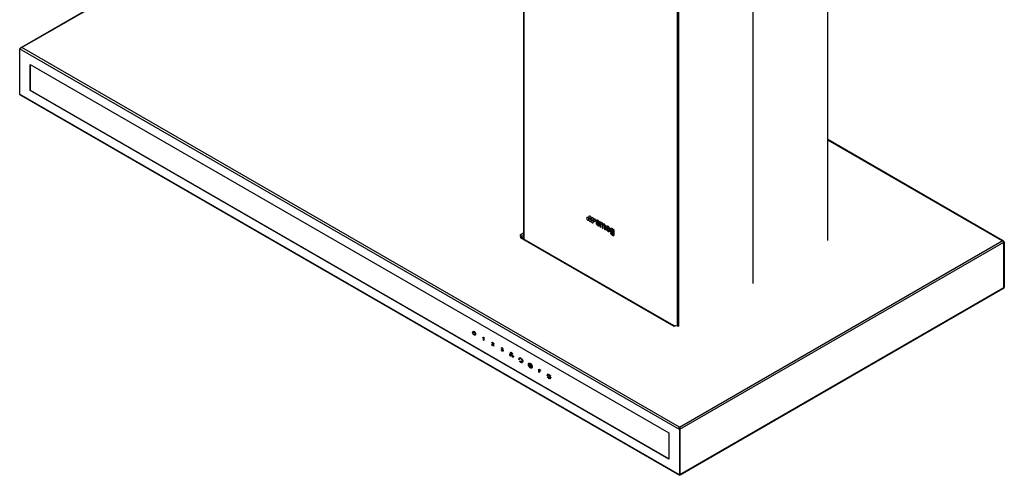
# Model space of a CAD drawing. Header units: millimetres. Extents: x -842 to 422, y -253 to 1425.
# Tile 1 of 11: x -842 to 422, y -253 to 332. Entities that reach past the tile are written whole.
import ezdxf

# ---------------------------------------------------------------- set-up
doc = ezdxf.new("R2010")
doc.units = ezdxf.units.MM

msp = doc.modelspace()

# ---------------------------------------------------------------- linework, layer by layer
at = {"color": 7, "linetype": 'Continuous', "lineweight": 25}
for p, q in [((-195.3, 518.5), (-195.3, 50.7)), ((-194.9, 518), (-194.9, 50.5)), ((194.9, 514.7), (194.9, 48.7)), ((195.3, 49.3), (195.3, 515.3)), ((99.3, 459.6), (99.3, -6.4)), ((1.9, 404.4), (1.9, -61.6)), ((3.7, 404.4), (3.7, -61.6)), ((-678.4, 390.1), (-840.9, 296.3)), ((-678.4, 389.5), (-839.6, 296.5)), ((4.9, -194.1), (-842.3, 294.9)), ((-842.3, 294.9), (-842.3, 236.8)), ((4.9, -191), (-839.6, 296.5)), ((-828.8, 274.9), (-8.6, -198.6)), ((-828.8, 241.3), (-828.8, 274.9)), ((-828.3, 241.6), (-828.3, 274.6)), ((-828.3, 241.6), (-828.8, 241.3)), ((-8.6, -232.2), (-828.8, 241.3)), ((-8.6, -231.7), (-828.3, 241.6)), ((4.9, -252.2), (-842.3, 236.8)), ((-841.6, 235.8), (5, -253)), ((421, 48), (195.3, 178.3)), ((419.4, 48.3), (195.3, 177.6)), ((-100.9, 70.8), (-102.1, 71.5)), ((-102.1, 71.5), (-102.1, 71.3)), ((-101, 71.6), (-99.3, 70.2)), ((-100.9, 70.5), (-100.9, 70.8)), ((-98.9, 71.2), (-100.4, 72.5)), ((-99, 72.4), (-98.9, 71.9)), ((-98.9, 71.9), (-97.7, 71.2)), ((-96, 72.1), (-97.3, 72.8)), ((-97.3, 72.8), (-97.3, 66.7)), ((-97.3, 66.7), (-96, 65.9)), ((-96, 71.6), (-96, 72.1)), ((-96, 65.9), (-96, 69.8)), ((-94.2, 68.8), (-94.2, 64.9)), ((-94.2, 64.9), (-92.9, 64.2)), ((-92.9, 64.2), (-92.9, 68)), ((-91.2, 67.1), (-91.2, 63.2)), ((-89.9, 62.4), (-89.9, 67.1)), ((-88, 64), (-84.3, 61.9)), ((-87.9, 65.1), (-85.7, 63.8)), ((-199.8, 55.8), (-195.3, 58.4)), ((-199.8, 55.8), (-198.4, 55)), ((-199.8, 55.8), (-199.6, 55.7)), ((-199.8, 55.8), (-199.8, 55.8)), ((-198.4, 53.4), (-199.8, 52.6)), ((-199.8, 52.6), (-2.5, -61.3)), ((-198.5, 53.9), (-199, 54)), ((-198.8, 54), (-198.4, 53.8)), ((-1.9, -61), (-198.8, 52.7)), ((-198.4, 52.8), (-198.7, 52.6)), ((-198.5, 53.9), (-198.2, 53.6)), ((-198.4, 54.4), (-198.4, 55)), ((-198.2, 53.6), (-198.4, 53.8)), ((-198.4, 52.8), (-198.4, 53.4)), ((-198.3, 53.7), (-195.3, 52)), ((-195.3, 55.3), (-198.2, 53.6)), ((-198.2, 53.6), (-195.3, 52)), ((-91.2, 63.2), (-89.9, 62.4)), ((-84.5, 61.2), (-85.8, 61.9)), ((-82.4, 57.9), (-83.7, 58.7)), ((-78.8, 62.1), (-80.1, 62.9)), ((-80.1, 62.9), (-80.1, 62.4)), ((-80.1, 57.9), (-80.1, 57.3)), ((-78.8, 56.4), (-78.8, 62.1)), ((4.9, -191), (419.4, 48.3)), ((5.4, -193.8), (421.5, 46.4)), ((421.5, 46.4), (421.2, 46.9)), ((422, 46.7), (421.5, 46.4)), ((421.5, -11.7), (421.5, 46.4)), ((421.5, 46.4), (421.5, -11.7)), ((422, 46.7), (422, -11.4)), ((5.4, -251.9), (421.5, -11.7)), ((421.5, -11.7), (422, -11.4)), ((421.5, -11.7), (421.5, -11.7)), ((5.8, -252.3), (420.3, -13.1)), ((-2.5, -61.3), (-1.2, -60.5)), ((-2.5, -61.3), (-2.4, -61.2)), ((-259.6, -68.1), (-259.4, -68.5)), ((-259.1, -69.1), (-259.1, -67.8)), ((-258.9, -67.7), (-258.7, -67.8)), ((-258.7, -69.6), (-258.9, -69.5)), ((-258.4, -68.2), (-258.4, -69.5)), ((-258.1, -69.2), (-257.9, -69)), ((-247.4, -75.7), (-247, -75.9)), ((-247.4, -76.1), (-247.4, -75.7)), ((-246.7, -75.9), (-246.5, -75.8)), ((-246.5, -75.8), (-246.4, -75.5)), ((-246.4, -75.5), (-246.1, -75.7)), ((-246.1, -75.7), (-246.1, -79.8)), ((-246.6, -76.6), (-247.4, -76.1)), ((-247, -75.9), (-246.7, -75.9)), ((-246.6, -79.5), (-246.6, -76.6)), ((-246.1, -79.8), (-246.6, -79.5)), ((-235.9, -83), (-235.8, -82.5)), ((-235.9, -83.1), (-235.9, -83)), ((-235.4, -83.3), (-235.9, -83.1)), ((-235.9, -85.1), (-235.7, -84.7)), ((-235.9, -85.6), (-235.9, -85.1)), ((-235.9, -85.7), (-235.9, -85.6)), ((-233.5, -87.1), (-235.9, -85.7)), ((-235.8, -82.5), (-235.5, -82.2)), ((-235.7, -84.7), (-235.3, -84.5)), ((-235.5, -82.2), (-235.2, -82.1)), ((-235.3, -82.9), (-235.4, -83.3)), ((-235.4, -83.3), (-235.4, -83.3)), ((-235.3, -85.2), (-235.4, -85.4)), ((-235.4, -85.4), (-233.5, -86.6)), ((-235.2, -82.7), (-235.3, -82.9)), ((-235.3, -84.5), (-234.8, -84.5)), ((-235.1, -85.1), (-235.3, -85.2)), ((-235.2, -82.1), (-234.7, -82.3)), ((-235, -82.6), (-235.2, -82.7)), ((-234.6, -85), (-235.1, -85.1)), ((-234.7, -82.7), (-235, -82.6)), ((-234.8, -84.5), (-234.5, -84.5)), ((-234.7, -82.3), (-234.2, -82.6)), ((-234.4, -83), (-234.7, -82.7)), ((-234.3, -85), (-234.6, -85)), ((-234.5, -84.5), (-234.3, -84.4)), ((-234.2, -83.3), (-234.4, -83)), ((-234.3, -84.4), (-234.1, -84.3)), ((-233.9, -85), (-234.3, -85)), ((-234.2, -82.6), (-233.8, -83.1)), ((-234, -83.6), (-234.2, -83.3)), ((-234.1, -84.3), (-234, -84.1)), ((-234, -83.9), (-234, -83.6)), ((-234, -84.1), (-234, -83.9)), ((-233.7, -84.8), (-233.9, -85)), ((-233.8, -83.1), (-233.6, -83.6)), ((-233.6, -84.5), (-233.7, -84.8)), ((-233.6, -83.6), (-233.5, -84.2)), ((-233.5, -84.2), (-233.6, -84.5)), ((-233.5, -86.6), (-233.5, -87.1)), ((-223.9, -91.3), (-223.5, -91.5)), ((-223.9, -91.3), (-223.9, -91.3)), ((-223.8, -91.9), (-223.9, -91.3)), ((-223.8, -89.3), (-223.5, -89)), ((-223.8, -89.8), (-223.8, -89.3)), ((-223.8, -89.8), (-223.8, -89.8)), ((-223.4, -90.1), (-223.8, -89.8)), ((-223.6, -92.5), (-223.8, -91.9)), ((-223.2, -93), (-223.6, -92.5)), ((-223.5, -89), (-223.2, -88.9)), ((-223.5, -91.5), (-223.4, -91.9)), ((-223.2, -89.5), (-223.4, -89.7)), ((-223.4, -89.7), (-223.4, -90.1)), ((-223.4, -91.9), (-223.3, -92.3)), ((-223.3, -92.3), (-223, -92.6)), ((-223.2, -88.9), (-222.7, -89.1)), ((-223, -89.5), (-223.2, -89.5)), ((-222.7, -93.3), (-223.2, -93)), ((-222.7, -89.6), (-223, -89.5)), ((-223, -90.7), (-222.8, -90.9)), ((-223, -91.2), (-223, -90.7)), ((-222.7, -91.3), (-223, -91.2)), ((-223, -92.6), (-222.7, -92.9)), ((-222.8, -90.9), (-222.5, -91)), ((-222.7, -89.1), (-222.2, -89.5)), ((-222.4, -89.8), (-222.7, -89.6)), ((-222.4, -91.6), (-222.7, -91.3)), ((-222.7, -92.9), (-222.4, -93)), ((-222.2, -93.5), (-222.7, -93.3)), ((-222.5, -91), (-222.3, -91)), ((-222.2, -90), (-222.4, -89.8)), ((-222.1, -91.9), (-222.4, -91.6)), ((-222.4, -93), (-222.2, -93)), ((-222.3, -91), (-222.1, -90.9)), ((-222.2, -89.5), (-221.9, -89.9)), ((-222.1, -90.3), (-222.2, -90)), ((-222.2, -93), (-222, -92.8)), ((-221.8, -93.5), (-222.2, -93.5)), ((-222.1, -90.6), (-222.1, -90.3)), ((-222.1, -90.9), (-222.1, -90.6)), ((-222, -92.2), (-222.1, -91.9)), ((-221.7, -91.3), (-222, -91.4)), ((-222, -91.4), (-221.8, -91.7)), ((-222, -92.5), (-222, -92.2)), ((-222, -92.8), (-222, -92.5)), ((-221.9, -89.9), (-221.7, -90.4)), ((-221.8, -91.7), (-221.6, -92.1)), ((-221.6, -93.3), (-221.8, -93.5)), ((-221.7, -90.4), (-221.6, -90.9)), ((-221.6, -90.9), (-221.7, -91.3)), ((-221.6, -92.1), (-221.5, -92.4)), ((-221.5, -92.8), (-221.6, -93.3)), ((-221.5, -92.4), (-221.5, -92.8)), ((-213.1, -96.7), (-212.8, -96.8)), ((-212.2, -97.2), (-212.1, -97.2)), ((-211.8, -95.5), (-212, -95.1)), ((-211.6, -99.8), (-211.8, -100)), ((-211.5, -96.4), (-211.5, -96.2)), ((-211.3, -99.3), (-211.4, -99.4)), ((-210.9, -97.2), (-210.9, -97.1)), ((-210.9, -99.3), (-210.9, -97.9)), ((-210.7, -97), (-210.7, -97)), ((-210.7, -97.6), (-210.7, -97.6)), ((-210.7, -97.8), (-210.7, -97.8)), ((-210.7, -99.7), (-210.7, -99.7)), ((-210.4, -97.4), (-210.4, -97.4)), ((-210.4, -98.2), (-210.4, -99.6)), ((-210, -100.2), (-210.1, -100)), ((-209.8, -97.2), (-209.9, -97.3)), ((-209.6, -101.3), (-209.7, -100.9)), ((-209.4, -96.6), (-209.5, -96.8)), ((-209.3, -98.9), (-209.1, -99)), ((-208.6, -99.3), (-208.3, -99.4)), ((-200.6, -104.3), (-201.2, -104.1)), ((-200.3, -103.9), (-200.5, -103.8)), ((-200.2, -106.1), (-199.5, -106.4)), ((-200.1, -107), (-200.2, -106.1)), ((-200, -106.8), (-200.1, -107)), ((-199.9, -101.6), (-199.3, -102.2)), ((-199.8, -101.9), (-199.9, -101.6)), ((-199.8, -102.8), (-199.7, -103)), ((-199.5, -106.4), (-199.7, -106.5)), ((-199.3, -102.2), (-199.6, -102.8)), ((-199.6, -102.8), (-199.6, -102.6)), ((-199.3, -106.7), (-199.3, -106.5)), ((-198, -107.3), (-198, -107.5)), ((-197.9, -103.5), (-197.7, -103)), ((-197.6, -104.2), (-197.6, -104.1)), ((-197.4, -107.6), (-197.1, -108.3)), ((-196.9, -105.9), (-197, -105.8)), ((-196.5, -107), (-196.9, -106.1)), ((-196.9, -106.1), (-196.7, -106.3)), ((-195.9, -106.8), (-196.5, -107)), ((-196.1, -106.7), (-195.9, -106.8)), ((-186.9, -111.9), (-186.9, -110.5)), ((-185.2, -113.2), (-186.6, -112.4)), ((-186.4, -110.8), (-186.4, -111.9)), ((-186.4, -111.9), (-185.2, -112.6)), ((-175.5, -116.4), (-173.7, -117.5)), ((-175.5, -120.5), (-175.5, -116.4)), ((-175.1, -120.8), (-175.5, -120.5)), ((-175.1, -117.2), (-175.1, -118.4)), ((-173.7, -118), (-175.1, -117.2)), ((-175.1, -118.4), (-173.8, -119.1)), ((-175.1, -118.9), (-175.1, -120.8)), ((-173.8, -119.6), (-175.1, -118.9)), ((-173.8, -119.1), (-173.8, -119.6)), ((-173.7, -117.5), (-173.7, -118)), ((-165.1, -124.2), (-164.3, -124.6)), ((-164.3, -125.2), (-165.1, -124.8)), ((-164, -123.9), (-164.5, -123)), ((-164.5, -126.7), (-164, -126.3)), ((-164.3, -124.6), (-164.3, -125.2)), ((-164.2, -122.8), (-163.7, -123.7)), ((-163.7, -123.7), (-164, -123.9)), ((-164, -126.3), (-163.7, -127)), ((-163.1, -123.2), (-162.1, -123.8)), ((-163.1, -124.5), (-163.1, -123.2)), ((-162.1, -123.8), (-162.1, -125.1)), ((-161.5, -124.9), (-161, -124.6)), ((-161.2, -125.5), (-161.5, -124.9)), ((-160.6, -125.2), (-161.2, -125.5)), ((-163.7, -127), (-164.2, -127.3)), ((-162.8, -127.8), (-162.3, -128.1)), ((-162.8, -128.7), (-162.8, -127.8)), ((-162.3, -128.1), (-162.3, -129)), ((-161.5, -128.2), (-161.2, -128)), ((-161, -129.1), (-161.5, -128.2)), ((-161.2, -128), (-160.6, -128.9)), ((-160.8, -127.2), (-160.8, -126.7)), ((-160.8, -126.7), (-160.1, -127.1)), ((-160.1, -127.7), (-160.8, -127.2)), ((-8.6, -198.6), (-8.6, -232.2)), ((4.9, -191), (4.9, -191.6)), ((4.9, -194.1), (5.3, -193.8)), ((4.9, -194.1), (4.9, -252.2)), ((5.3, -193.8), (5.3, -252)), ((5.4, -251.9), (5.4, -193.8)), ((5.3, -252), (4.9, -252.2)), ((5.3, -251.9), (5.7, -252.2)), ((5.3, -251.9), (5.4, -251.9)), ((5.4, -251.9), (5.3, -252.5)), ((5.3, -252.3), (5.3, -252.5))]:
    msp.add_line(p, q, dxfattribs=at)
at = {"color": 7, "linetype": 'Continuous', "lineweight": 25, "flags": 128}
for points in [[(-111.4, 75.7), (-111.5, 76.4), (-111.8, 77.2), (-112.3, 77.8), (-112.8, 78.2), (-113.4, 78.4), (-113.9, 78.3), (-114.2, 78), (-114.3, 77.4)], [(-114.3, 77.4), (-114.2, 76.7), (-113.9, 76), (-113.4, 75.3), (-112.8, 74.9), (-112.3, 74.7), (-111.8, 74.8), (-111.5, 75.2), (-111.4, 75.7)], [(-108.5, 77.4), (-108.6, 78.1), (-108.9, 78.8), (-109.4, 79.5), (-109.9, 79.9), (-110.5, 80.1), (-111, 80), (-111.3, 79.7), (-111.4, 79.1), (-111.3, 78.4), (-111, 77.7), (-110.5, 77), (-109.9, 76.6)], [(-105.6, 75.7), (-105.7, 76.4), (-106, 77.2), (-106.5, 77.8), (-107, 78.3), (-107.6, 78.4), (-108, 78.4), (-108.4, 78), (-108.5, 77.4)], [(-108.5, 77.4), (-108.4, 76.7), (-108, 76), (-107.6, 75.3), (-107, 74.9), (-106.5, 74.7), (-106, 74.8), (-105.7, 75.2), (-105.6, 75.7)], [(-102.7, 74.1), (-102.8, 74.8), (-103.1, 75.5), (-103.6, 76.1), (-104.1, 76.6), (-104.7, 76.8), (-105.1, 76.7), (-105.5, 76.3), (-105.6, 75.7)], [(-111.4, 75.7), (-111.3, 75), (-111, 74.3), (-110.5, 73.7), (-109.9, 73.2), (-109.4, 73), (-108.9, 73.1), (-108.6, 73.5), (-108.5, 74.1)], [(-105.6, 72.4), (-105.7, 73.1), (-106, 73.8), (-106.5, 74.4), (-107, 74.9), (-107.6, 75.1), (-108, 75), (-108.4, 74.6), (-108.5, 74.1)], [(-108.5, 74.1), (-108.4, 73.3), (-108, 72.6), (-107.6, 72), (-107, 71.5), (-106.5, 71.3), (-106, 71.4), (-105.7, 71.8), (-105.6, 72.4)], [(-105.6, 75.7), (-105.5, 75), (-105.1, 74.3), (-104.7, 73.7), (-104.1, 73.2), (-103.6, 73), (-103.1, 73.1), (-102.8, 73.5), (-102.7, 74.1)], [(-98.4, 67.7), (-98, 67.8), (-97.8, 68.1), (-97.7, 68.6), (-97.7, 69.1), (-97.8, 69.7), (-98.1, 70.3), (-98.5, 70.8), (-98.9, 71.2)], [(-93, 69.5), (-93.3, 70.1), (-93.6, 70.6), (-94, 71), (-94.4, 71.3), (-94.8, 71.6), (-95.3, 71.7), (-95.6, 71.7), (-96, 71.6)], [(-89.9, 67.1), (-90, 67.8), (-90.3, 68.4), (-90.8, 69), (-91.3, 69.5), (-91.8, 69.8), (-92.3, 69.9), (-92.7, 69.8), (-93, 69.5)], [(-85.7, 63.8), (-85.8, 64.3), (-86, 64.9), (-86.4, 65.4), (-86.8, 65.7), (-87.3, 65.8), (-87.6, 65.8), (-87.9, 65.5), (-87.9, 65.1)], [(-198.6, 54.3), (-198.6, 54.2), (-198.5, 53.9)], [(-81.2, 55.5), (-80.8, 55.3), (-80.5, 55.2), (-80.1, 55.1), (-79.7, 55.2), (-79.4, 55.3), (-79.2, 55.5), (-79, 55.7), (-78.8, 56.1)], [(-259.4, -68.6), (-259.9, -68.8), (-260.1, -69.2), (-260.2, -69.9), (-260, -70.6), (-259.6, -71.3), (-259, -71.9), (-258.5, -72.2), (-257.9, -72.3), (-257.5, -72), (-257.3, -71.5), (-257.4, -70.8), (-257.6, -70.1), (-258.1, -69.4)], [(-199.6, -102.6), (-199.9, -102.6), (-200.1, -102.7), (-200.3, -102.9), (-200.4, -103.1), (-200.5, -103.3), (-200.6, -103.6), (-200.6, -103.9), (-200.6, -104.3)]]:
    msp.add_lwpolyline(points, dxfattribs=at)
at = {"color": 7, "linetype": 'Continuous', "lineweight": 25}
for centre, radius, start, end in [((-110.5, 75.9), 0.898, 50.8224, 189.3737), ((-109.4, 77.3), 0.898, 230.7967, 9.214), ((-111.6, 73.9), 3.16, 2.6049, 57.3946), ((-99.1, 73.8), 2.93, 181.5388, 230.2761), ((-80.9, 58.8), 2.86, 182.8691, 224.6384), ((-79.7, 56.4), 0.936, 340.9861, 0.8712), ((-208.3, -96.8), 4.31, 183.2565, 219.1542), ((-209.2, -97.3), 2.79, 183.5622, 218.8489), ((-211.8, -98.2), 2.56, 34.3147, 85.6897), ((-211.4, -98.2), 1.65, 34.7502, 85.2548), ((-210.2, -99.1), 0.788, 282.5364, 7.2616), ((-209.9, -99.5), 1.23, 281.8739, 7.923), ((-199.3, -104), 0.993, 111.1749, 178.6238), ((-197.7, -105.3), 2.32, 211.1743, 275.3845), ((-197.6, -105.1), 2.17, 220.2667, 259.7387), ((-201, -106.5), 4.36, 2.7306, 44.061), ((-200.7, -106.3), 3.68, 7.4257, 34.9856)]:
    msp.add_arc(centre, radius, start, end, dxfattribs=at)
for points in [[(-839.6, 296.5), (-839.9, 296.4), (-840.4, 296.3), (-841.2, 295.9), (-841.9, 295.4), (-842.1, 295.1), (-842.3, 294.9)], [(419.4, 48.3), (419.6, 48.2), (420.1, 48), (420.7, 47.5), (421.2, 46.9), (421.4, 46.6), (421.5, 46.4)], [(422, 46.7), (421.9, 47), (421.6, 47.5), (421, 48), (420.2, 48.3), (419.6, 48.3), (419.4, 48.3)], [(4.9, -194.1), (4.8, -193.8), (4.6, -193.3), (4.5, -192.4), (4.7, -191.6), (4.8, -191.2), (4.9, -191)], [(4.9, -191), (5, -191.2), (5.2, -191.5), (5.4, -192.2), (5.5, -193), (5.5, -193.5), (5.4, -193.8)], [(5.3, -193.8), (5.2, -193.6), (5, -193.2), (4.9, -192.6), (4.9, -192), (4.9, -191.7), (4.9, -191.6)]]:
    msp.add_open_spline(points, degree=3, dxfattribs=at)
for points, knots in [([(-841.5, 295.6), (-841.5, 295.7), (-841.4, 296), (-840.9, 296.4), (-840.3, 296.6), (-839.8, 296.5), (-839.6, 296.5)], [0, 0, 0, 0, 0.131705, 0.421137, 0.710568, 1, 1, 1, 1]), ([(-842.3, 236.8), (-842.3, 236.7), (-842.2, 236.5), (-842.1, 236.2), (-841.9, 235.9), (-841.7, 235.8), (-841.6, 235.8)], [0, 0, 0, 0, 0.242951, 0.493051, 0.748084, 1, 1, 1, 1]), ([(-102.1, 71.3), (-102.1, 71.1), (-102, 70.6), (-101.7, 69.8), (-101.2, 69.1), (-100.5, 68.4), (-99.5, 67.7), (-98.8, 67.7), (-98.4, 67.7)], [0, 0, 0, 0, 0.12506, 0.251205, 0.376702, 0.502833, 0.75226, 1, 1, 1, 1]), ([(-97.7, 71.2), (-97.8, 71.5), (-97.9, 72.2), (-98.4, 73.2), (-99.1, 74), (-99.9, 74.5), (-100.6, 74.9), (-101.3, 74.9), (-101.9, 74.5), (-102, 74), (-102, 73.8)], [0, 0, 0, 0, 0.127148, 0.249278, 0.374982, 0.500314, 0.625181, 0.750096, 0.875349, 1, 1, 1, 1]), ([(-98.9, 69.4), (-99, 69.3), (-99, 69.1), (-99.3, 69), (-99.6, 69), (-99.9, 69.2), (-100.2, 69.4), (-100.5, 69.7), (-100.8, 70.1), (-100.9, 70.4), (-100.9, 70.5)], [0, 0, 0, 0, 0.124524, 0.250437, 0.374947, 0.499808, 0.624703, 0.749591, 0.875406, 1, 1, 1, 1]), ([(-100.8, 73.3), (-100.7, 73.4), (-100.7, 73.5), (-100.5, 73.6), (-100.2, 73.6), (-99.8, 73.5), (-99.5, 73.2), (-99.1, 72.7), (-99.1, 72.5), (-99, 72.4)], [0, 0, 0, 0, 0.12446, 0.249372, 0.374649, 0.500005, 0.74951, 0.875258, 1, 1, 1, 1]), ([(-100.4, 72.5), (-100.5, 72.5), (-100.6, 72.7), (-100.7, 72.9), (-100.8, 73.1), (-100.8, 73.2), (-100.8, 73.3)], [0, 0, 0, 0, 0.279563, 0.559122, 0.779383, 1, 1, 1, 1]), ([(-99.3, 70.2), (-99.2, 70.1), (-99.1, 70), (-99, 69.8), (-98.9, 69.6), (-98.9, 69.5), (-98.9, 69.4)], [0, 0, 0, 0, 0.279595, 0.559187, 0.779428, 1, 1, 1, 1]), ([(-96, 69.8), (-95.9, 69.9), (-95.9, 70.2), (-95.7, 70.4), (-95.4, 70.4), (-95.1, 70.3), (-94.8, 70.1), (-94.5, 69.7), (-94.3, 69.2), (-94.3, 69), (-94.2, 68.8)], [0, 0, 0, 0, 0.125001, 0.25, 0.375002, 0.500001, 0.625003, 0.750003, 0.875002, 1, 1, 1, 1]), ([(-92.9, 68), (-92.9, 68.2), (-92.9, 68.4), (-92.7, 68.6), (-92.4, 68.7), (-92.1, 68.6), (-91.7, 68.3), (-91.4, 67.9), (-91.2, 67.5), (-91.2, 67.2), (-91.2, 67.1)], [0, 0, 0, 0, 0.125001, 0.25, 0.375002, 0.500001, 0.625003, 0.750003, 0.875002, 1, 1, 1, 1]), ([(-84.3, 61.9), (-84.3, 62.3), (-84.3, 63.2), (-84.9, 64.8), (-85.8, 66.2), (-87, 67.2), (-88.1, 67.5), (-89, 67), (-89.5, 66.1), (-89.5, 65.2), (-89.5, 64.7)], [0, 0, 0, 0, 0.125372, 0.250759, 0.37573, 0.500369, 0.624947, 0.749987, 0.875347, 1, 1, 1, 1]), ([(-89.5, 64.7), (-89.4, 64.3), (-89.3, 63.6), (-88.7, 62.5), (-88, 61.4), (-87.2, 60.6), (-86.3, 60.2), (-85.5, 60.2), (-84.9, 60.5), (-84.6, 60.9), (-84.5, 61.2)], [0, 0, 0, 0, 0.125316, 0.250823, 0.375715, 0.500868, 0.624761, 0.749986, 0.875138, 1, 1, 1, 1]), ([(-85.8, 61.9), (-85.9, 61.9), (-86.1, 61.7), (-86.4, 61.7), (-86.8, 61.8), (-87.2, 62.1), (-87.5, 62.5), (-87.8, 63), (-88, 63.5), (-88, 63.8), (-88, 64)], [0, 0, 0, 0, 0.124657, 0.251679, 0.377663, 0.502304, 0.625946, 0.750642, 0.875311, 1, 1, 1, 1]), ([(-80.1, 62.4), (-80.3, 62.7), (-80.6, 63.2), (-81.3, 63.8), (-82, 64.2), (-82.7, 64.3), (-83.2, 64.1), (-83.8, 63.6), (-84.1, 62.5), (-83.8, 61), (-83.2, 59.8), (-82.7, 59), (-82, 58.4), (-81.3, 58), (-80.6, 57.8), (-80.3, 57.9), (-80.1, 57.9)], [0, 0, 0, 0, 0.062542, 0.125074, 0.187745, 0.250579, 0.313059, 0.375638, 0.500043, 0.624689, 0.687351, 0.749883, 0.812407, 0.87498, 0.937596, 1, 1, 1, 1]), ([(-198.8, 52.7), (-198.9, 52.7), (-199, 52.8), (-199.4, 52.8), (-199.6, 52.7), (-199.8, 52.6)], [0, 0, 0, 0, 0.169538, 0.584769, 1, 1, 1, 1]), ([(-198.4, 53.4), (-198.6, 53.5), (-199, 53.8), (-199.1, 54.3), (-198.9, 54.7), (-198.6, 54.9), (-198.4, 55)], [0, 0, 0, 0, 0.279624, 0.559248, 0.779623, 1, 1, 1, 1]), ([(-199, 53.6), (-199, 53.7), (-199.1, 53.8), (-198.9, 54.1), (-198.6, 54.3), (-198.4, 54.4)], [0, 0, 0, 0, 0.1189219, 0.5594591, 1, 1, 1, 1]), ([(-82.9, 56.8), (-82.6, 56.5), (-82.1, 56), (-81.5, 55.7), (-81.2, 55.5)], [0, 0, 0, 0, 0.560949, 1, 1, 1, 1]), ([(-80.1, 60.4), (-80.2, 60.6), (-80.2, 61.1), (-80.6, 61.9), (-81.1, 62.4), (-81.6, 62.7), (-82, 62.7), (-82.3, 62.5), (-82.5, 62.2), (-82.6, 61.7), (-82.6, 61.2), (-82.5, 60.8), (-82.4, 60.6)], [0, 0, 0, 0, 0.124769, 0.249156, 0.343442, 0.436946, 0.531457, 0.625166, 0.718814, 0.812702, 0.90632, 1, 1, 1, 1]), ([(-82.4, 60.6), (-82.3, 60.4), (-82.2, 60), (-81.8, 59.4), (-81.3, 59), (-80.8, 58.9), (-80.5, 59), (-80.2, 59.4), (-80.1, 59.8), (-80.1, 60.2), (-80.1, 60.4)], [0, 0, 0, 0, 0.125212, 0.249869, 0.3756, 0.500864, 0.625554, 0.750688, 0.875248, 1, 1, 1, 1]), ([(-82.1, 57.2), (-82.1, 57.3), (-82.2, 57.4), (-82.3, 57.6), (-82.4, 57.8), (-82.4, 57.9)], [0, 0, 0, 0, 0.280698, 0.561394, 1, 1, 1, 1]), ([(-80.5, 56.5), (-80.6, 56.5), (-80.9, 56.5), (-81.5, 56.6), (-81.8, 57), (-82.1, 57.2)], [0, 0, 0, 0, 0.282157, 0.561249, 1, 1, 1, 1]), ([(-80.1, 57.3), (-80.1, 57.1), (-80.2, 56.8), (-80.4, 56.6), (-80.5, 56.5)], [0, 0, 0, 0, 0.559061, 1, 1, 1, 1]), ([(420.3, -13.1), (420.4, -13.1), (420.8, -13), (421.3, -12.7), (421.7, -12.3), (421.9, -12), (422, -11.7), (422, -11.5), (422, -11.4)], [0, 0, 0, 0, 0.126768, 0.432732, 0.586305, 0.727405, 0.865675, 1, 1, 1, 1]), ([(421.5, -11.7), (421.3, -12), (421, -12.5), (420.5, -13), (420.3, -13.1), (420.3, -13.1)], [0, 0, 0, 0, 0.499949, 0.999898, 1, 1, 1, 1]), ([(421.1, -12.3), (421.2, -12.3), (421.3, -12.2), (421.4, -12), (421.5, -11.9), (421.5, -11.7), (421.5, -11.7)], [0, 0, 0, 0, 0.287777, 0.571581, 0.80432, 1, 1, 1, 1]), ([(0.5, -60.8), (0.4, -60.8), (0, -60.9), (-0.6, -60.8), (-1, -60.6), (-1.2, -60.5)], [0, 0, 0, 0, 0.250273, 0.625135, 1, 1, 1, 1]), ([(-257.8, -69), (-257.7, -69.3), (-257.3, -69.7), (-257, -70.6), (-256.8, -71.4), (-256.9, -72.1), (-257.1, -72.6), (-257.6, -72.9), (-258.1, -72.9), (-258.8, -72.7), (-259.4, -72.2), (-259.9, -71.5), (-260.4, -70.7), (-260.6, -69.9), (-260.7, -69.1), (-260.5, -68.5), (-260.2, -68.1), (-259.9, -68), (-259.7, -68)], [0, 0, 0, 0, 0.0625, 0.125, 0.1875, 0.25, 0.312501, 0.375, 0.437501, 0.5, 0.562501, 0.625001, 0.687501, 0.750001, 0.8125, 0.875001, 0.9375, 1, 1, 1, 1]), ([(-259.7, -68), (-259.7, -68), (-259.6, -68), (-259.6, -68), (-259.6, -68), (-259.6, -68), (-259.6, -68.1)], [0, 0, 0, 0, 0.280401, 0.559637, 0.780679, 1, 1, 1, 1]), ([(-259.4, -68.5), (-259.4, -68.5), (-259.4, -68.5), (-259.4, -68.6), (-259.4, -68.6), (-259.4, -68.6), (-259.4, -68.6)], [0, 0, 0, 0, 0.280424, 0.559615, 0.780714, 1, 1, 1, 1]), ([(-259.1, -67.8), (-259.1, -67.8), (-259.1, -67.7), (-259, -67.7), (-258.9, -67.7), (-258.9, -67.7), (-258.9, -67.7)], [0, 0, 0, 0, 0.280412, 0.559628, 0.780695, 1, 1, 1, 1]), ([(-258.9, -69.5), (-258.9, -69.4), (-259, -69.4), (-259, -69.3), (-259.1, -69.2), (-259.1, -69.1), (-259.1, -69.1)], [0, 0, 0, 0, 0.2804124, 0.5596284, 0.7806945, 1, 1, 1, 1]), ([(-258.7, -67.8), (-258.6, -67.9), (-258.6, -67.9), (-258.5, -68), (-258.4, -68.1), (-258.4, -68.2), (-258.4, -68.2)], [0, 0, 0, 0, 0.280412, 0.559628, 0.780695, 1, 1, 1, 1]), ([(-258.4, -69.5), (-258.4, -69.5), (-258.5, -69.6), (-258.5, -69.6), (-258.6, -69.6), (-258.6, -69.6), (-258.7, -69.6)], [0, 0, 0, 0, 0.280412, 0.559628, 0.780695, 1, 1, 1, 1]), ([(-258.1, -69.4), (-258.1, -69.4), (-258.1, -69.3), (-258.1, -69.3), (-258.1, -69.3), (-258.1, -69.2), (-258.1, -69.2)], [0, 0, 0, 0, 0.280424, 0.559615, 0.780714, 1, 1, 1, 1]), ([(-257.9, -69), (-257.9, -69), (-257.9, -69), (-257.9, -69), (-257.9, -69), (-257.8, -69), (-257.8, -69)], [0, 0, 0, 0, 0.280401, 0.559637, 0.780679, 1, 1, 1, 1]), ([(-213.2, -96.8), (-213.2, -96.8), (-213.2, -96.7), (-213.2, -96.7), (-213.1, -96.7), (-213.1, -96.7), (-213.1, -96.7)], [0, 0, 0, 0, 0.28042, 0.55962, 0.780707, 1, 1, 1, 1]), ([(-212, -99.9), (-212.2, -99.7), (-212.6, -99.1), (-213.1, -98), (-213.1, -97.2), (-213.2, -96.8)], [0, 0, 0, 0, 0.280614, 0.561227, 1, 1, 1, 1]), ([(-212.8, -96.8), (-212.8, -96.9), (-212.7, -96.9), (-212.7, -97), (-212.7, -97), (-212.7, -97.1), (-212.7, -97.1)], [0, 0, 0, 0, 0.280403, 0.559636, 0.780681, 1, 1, 1, 1]), ([(-212.4, -97.3), (-212.4, -97.2), (-212.4, -97.2), (-212.3, -97.2), (-212.3, -97.1), (-212.2, -97.2), (-212.2, -97.2)], [0, 0, 0, 0, 0.280424, 0.5596163, 0.7807132, 1, 1, 1, 1]), ([(-211.6, -99.4), (-211.7, -99.2), (-211.9, -98.8), (-212.3, -98.1), (-212.3, -97.6), (-212.4, -97.3)], [0, 0, 0, 0, 0.280594, 0.561187, 1, 1, 1, 1]), ([(-212.1, -97.2), (-212.1, -97.3), (-212, -97.3), (-212, -97.4), (-212, -97.4), (-212, -97.5), (-212, -97.5)], [0, 0, 0, 0, 0.280399, 0.559641, 0.780674, 1, 1, 1, 1]), ([(-212, -95.1), (-212, -95.1), (-212, -95), (-212, -95), (-211.9, -94.9), (-211.9, -94.9), (-211.9, -94.9)], [0, 0, 0, 0, 0.28042, 0.55962, 0.780707, 1, 1, 1, 1]), ([(-211.8, -100), (-211.8, -100), (-211.8, -100), (-211.9, -100), (-211.9, -100), (-212, -100), (-212, -99.9)], [0, 0, 0, 0, 0.28042, 0.55962, 0.780707, 1, 1, 1, 1]), ([(-211.9, -94.9), (-211.7, -94.9), (-211.2, -95), (-210.4, -95.4), (-209.8, -96), (-209.4, -96.4)], [0, 0, 0, 0, 0.280614, 0.561227, 1, 1, 1, 1]), ([(-211.6, -95.6), (-211.7, -95.6), (-211.7, -95.6), (-211.8, -95.6), (-211.8, -95.5), (-211.8, -95.5), (-211.8, -95.5)], [0, 0, 0, 0, 0.280403, 0.559636, 0.780681, 1, 1, 1, 1]), ([(-211.7, -99.6), (-211.7, -99.6), (-211.6, -99.6), (-211.6, -99.7), (-211.6, -99.8), (-211.6, -99.8), (-211.6, -99.8)], [0, 0, 0, 0, 0.280403, 0.559636, 0.780681, 1, 1, 1, 1]), ([(-211.5, -96.2), (-211.6, -96.2), (-211.6, -96.1), (-211.6, -96), (-211.5, -96), (-211.5, -96), (-211.5, -96)], [0, 0, 0, 0, 0.280424, 0.559616, 0.780713, 1, 1, 1, 1]), ([(-211.4, -99.4), (-211.4, -99.4), (-211.4, -99.4), (-211.5, -99.4), (-211.5, -99.4), (-211.5, -99.4), (-211.6, -99.4)], [0, 0, 0, 0, 0.280424, 0.559616, 0.780713, 1, 1, 1, 1]), ([(-211.5, -96), (-211.3, -96), (-211.1, -96), (-210.5, -96.3), (-210.1, -96.7), (-209.9, -96.9)], [0, 0, 0, 0, 0.280594, 0.561187, 1, 1, 1, 1]), ([(-211.3, -96.5), (-211.3, -96.5), (-211.3, -96.5), (-211.4, -96.5), (-211.4, -96.4), (-211.5, -96.4), (-211.5, -96.4)], [0, 0, 0, 0, 0.280399, 0.559641, 0.780674, 1, 1, 1, 1]), ([(-211.3, -99.1), (-211.3, -99.1), (-211.3, -99.1), (-211.3, -99.2), (-211.3, -99.3), (-211.3, -99.3), (-211.3, -99.3)], [0, 0, 0, 0, 0.280399, 0.559641, 0.780674, 1, 1, 1, 1]), ([(-210.9, -97.1), (-210.9, -97.1), (-210.9, -97), (-210.9, -96.9), (-210.8, -96.9), (-210.7, -97), (-210.7, -97)], [0, 0, 0, 0, 0.280412, 0.559628, 0.780695, 1, 1, 1, 1]), ([(-210.7, -97.6), (-210.7, -97.5), (-210.8, -97.5), (-210.9, -97.4), (-210.9, -97.3), (-210.9, -97.2), (-210.9, -97.2)], [0, 0, 0, 0, 0.280413, 0.559628, 0.780695, 1, 1, 1, 1]), ([(-210.9, -97.9), (-210.9, -97.9), (-210.9, -97.8), (-210.9, -97.7), (-210.8, -97.7), (-210.7, -97.7), (-210.7, -97.8)], [0, 0, 0, 0, 0.280412, 0.559628, 0.780695, 1, 1, 1, 1]), ([(-210.7, -99.7), (-210.7, -99.7), (-210.8, -99.6), (-210.9, -99.5), (-210.9, -99.4), (-210.9, -99.3), (-210.9, -99.3)], [0, 0, 0, 0, 0.280412, 0.559628, 0.780695, 1, 1, 1, 1]), ([(-210.7, -97), (-210.6, -97), (-210.6, -97.1), (-210.5, -97.2), (-210.4, -97.3), (-210.4, -97.4), (-210.4, -97.4)], [0, 0, 0, 0, 0.280412, 0.559628, 0.780695, 1, 1, 1, 1]), ([(-210.4, -97.4), (-210.4, -97.5), (-210.4, -97.6), (-210.5, -97.6), (-210.6, -97.6), (-210.6, -97.6), (-210.7, -97.6)], [0, 0, 0, 0, 0.280412, 0.559628, 0.780695, 1, 1, 1, 1]), ([(-210.7, -97.8), (-210.6, -97.8), (-210.6, -97.9), (-210.5, -98), (-210.4, -98.1), (-210.4, -98.1), (-210.4, -98.2)], [0, 0, 0, 0, 0.280412, 0.559628, 0.780695, 1, 1, 1, 1]), ([(-210.4, -99.6), (-210.4, -99.6), (-210.4, -99.7), (-210.5, -99.8), (-210.6, -99.8), (-210.6, -99.7), (-210.7, -99.7)], [0, 0, 0, 0, 0.280412, 0.559628, 0.780695, 1, 1, 1, 1]), ([(-209.9, -97.3), (-209.9, -97.3), (-209.9, -97.3), (-210, -97.3), (-210, -97.3), (-210.1, -97.3), (-210.1, -97.2)], [0, 0, 0, 0, 0.280399, 0.559641, 0.780674, 1, 1, 1, 1]), ([(-210.1, -100), (-210.1, -100), (-210.1, -99.9), (-210.1, -99.9), (-210, -99.8), (-210, -99.8), (-210, -99.8)], [0, 0, 0, 0, 0.280399, 0.559641, 0.780674, 1, 1, 1, 1]), ([(-209.8, -100.4), (-209.8, -100.4), (-209.9, -100.4), (-209.9, -100.3), (-210, -100.3), (-210, -100.2), (-210, -100.2)], [0, 0, 0, 0, 0.280424, 0.559616, 0.780713, 1, 1, 1, 1]), ([(-209.9, -96.9), (-209.8, -97), (-209.8, -97), (-209.8, -97.1), (-209.8, -97.2), (-209.8, -97.2), (-209.8, -97.2)], [0, 0, 0, 0, 0.280424, 0.559616, 0.780713, 1, 1, 1, 1]), ([(-209, -99.2), (-209, -99.4), (-209, -99.7), (-209.3, -100.2), (-209.6, -100.3), (-209.8, -100.4)], [0, 0, 0, 0, 0.280594, 0.561187, 1, 1, 1, 1]), ([(-209.5, -96.8), (-209.5, -96.8), (-209.6, -96.8), (-209.6, -96.8), (-209.7, -96.8), (-209.7, -96.8), (-209.7, -96.7)], [0, 0, 0, 0, 0.2804035, 0.5596365, 0.7806808, 1, 1, 1, 1]), ([(-209.7, -100.9), (-209.7, -100.9), (-209.7, -100.8), (-209.7, -100.8), (-209.7, -100.7), (-209.7, -100.7), (-209.7, -100.7)], [0, 0, 0, 0, 0.280403, 0.559636, 0.780681, 1, 1, 1, 1]), ([(-209.4, -96.4), (-209.4, -96.4), (-209.4, -96.4), (-209.4, -96.5), (-209.4, -96.6), (-209.4, -96.6), (-209.4, -96.6)], [0, 0, 0, 0, 0.28042, 0.55962, 0.780707, 1, 1, 1, 1]), ([(-209.4, -99), (-209.4, -98.9), (-209.4, -98.9), (-209.4, -98.9), (-209.3, -98.9), (-209.3, -98.9), (-209.3, -98.9)], [0, 0, 0, 0, 0.280399, 0.559641, 0.780674, 1, 1, 1, 1]), ([(-208.2, -99.7), (-208.2, -99.9), (-208.2, -100.5), (-208.6, -101.2), (-209.1, -101.3), (-209.4, -101.4)], [0, 0, 0, 0, 0.2806139, 0.5612268, 1, 1, 1, 1]), ([(-209.1, -99), (-209.1, -99), (-209.1, -99), (-209, -99.1), (-209, -99.2), (-209, -99.2), (-209, -99.2)], [0, 0, 0, 0, 0.280424, 0.559616, 0.780713, 1, 1, 1, 1]), ([(-208.7, -99.4), (-208.7, -99.3), (-208.7, -99.3), (-208.6, -99.3), (-208.6, -99.3), (-208.6, -99.3), (-208.6, -99.3)], [0, 0, 0, 0, 0.280403, 0.559636, 0.780681, 1, 1, 1, 1]), ([(-208.3, -99.4), (-208.3, -99.5), (-208.2, -99.5), (-208.2, -99.6), (-208.2, -99.6), (-208.2, -99.7), (-208.2, -99.7)], [0, 0, 0, 0, 0.28042, 0.55962, 0.780707, 1, 1, 1, 1]), ([(-209.4, -101.4), (-209.4, -101.4), (-209.4, -101.4), (-209.5, -101.4), (-209.5, -101.3), (-209.6, -101.3), (-209.6, -101.3)], [0, 0, 0, 0, 0.28042, 0.55962, 0.780707, 1, 1, 1, 1]), ([(-201.2, -104.1), (-201.2, -103.7), (-201.2, -103.1), (-200.9, -102.4), (-200.4, -102), (-200, -101.9), (-199.8, -101.9)], [0, 0, 0, 0, 0.279752, 0.559502, 0.77971, 1, 1, 1, 1]), ([(-200.5, -103.8), (-200.4, -103.6), (-200.3, -103.1), (-199.9, -102.9), (-199.8, -102.8)], [0, 0, 0, 0, 0.55924, 1, 1, 1, 1]), ([(-197.1, -108.3), (-197.4, -108.4), (-197.8, -108.4), (-198.7, -108.1), (-199.4, -107.5), (-199.8, -107.1), (-200, -106.8)], [0, 0, 0, 0, 0.279752, 0.559502, 0.77971, 1, 1, 1, 1]), ([(-198, -107.5), (-198.2, -107.4), (-198.7, -107.3), (-199.1, -106.8), (-199.3, -106.7)], [0, 0, 0, 0, 0.559239, 1, 1, 1, 1]), ([(-197.7, -103), (-197.4, -103.3), (-196.9, -103.9), (-196.4, -104.9), (-196.2, -105.9), (-196.1, -106.4), (-196.1, -106.7)], [0, 0, 0, 0, 0.279752, 0.559502, 0.77971, 1, 1, 1, 1]), ([(-197.6, -104.1), (-197.4, -104.4), (-197, -105), (-196.9, -105.6), (-196.9, -105.9)], [0, 0, 0, 0, 0.559239, 1, 1, 1, 1]), ([(-189.2, -110.6), (-189.1, -110.3), (-189, -109.5), (-188.5, -108.9), (-187.6, -108.7), (-186.6, -109.1), (-185.6, -109.9), (-184.8, -111), (-184.2, -112.3), (-184.2, -113.1), (-184.1, -113.5)], [0, 0, 0, 0, 0.125, 0.25, 0.375, 0.5, 0.625, 0.75, 0.875, 1, 1, 1, 1]), ([(-184.1, -113.5), (-184.2, -113.9), (-184.2, -114.6), (-184.8, -115.2), (-185.6, -115.4), (-186.6, -115.1), (-187.6, -114.3), (-188.5, -113.1), (-189, -111.8), (-189.1, -111), (-189.2, -110.6)], [0, 0, 0, 0, 0.125, 0.25, 0.375, 0.5, 0.625, 0.75, 0.875, 1, 1, 1, 1]), ([(-188.6, -110.9), (-188.6, -110.6), (-188.5, -110.1), (-188.1, -109.6), (-187.4, -109.4), (-186.6, -109.7), (-185.9, -110.3), (-185.2, -111.2), (-184.7, -112.3), (-184.7, -112.9), (-184.7, -113.2)], [0, 0, 0, 0, 0.124993, 0.249984, 0.374976, 0.499969, 0.62496, 0.749952, 0.874945, 1, 1, 1, 1]), ([(-184.7, -113.2), (-184.7, -113.5), (-184.7, -114.1), (-185.2, -114.6), (-185.9, -114.7), (-186.6, -114.4), (-187.4, -113.8), (-188.1, -112.9), (-188.5, -111.9), (-188.6, -111.2), (-188.6, -110.9)], [0, 0, 0, 0, 0.124993, 0.249984, 0.374976, 0.499969, 0.62496, 0.749952, 0.874945, 1, 1, 1, 1]), ([(-186.9, -110.5), (-186.9, -110.5), (-186.9, -110.4), (-186.8, -110.4), (-186.7, -110.4), (-186.6, -110.4), (-186.5, -110.5), (-186.5, -110.6), (-186.4, -110.7), (-186.4, -110.8), (-186.4, -110.8)], [0, 0, 0, 0, 0.125048, 0.250092, 0.37513, 0.500162, 0.625185, 0.7502, 0.875208, 1, 1, 1, 1]), ([(-186.6, -112.4), (-186.7, -112.3), (-186.7, -112.3), (-186.8, -112.1), (-186.9, -112), (-186.9, -112), (-186.9, -111.9)], [0, 0, 0, 0, 0.280413, 0.559629, 0.780695, 1, 1, 1, 1]), ([(-185.2, -112.6), (-185.2, -112.6), (-185.1, -112.7), (-185, -112.8), (-185, -112.9), (-185, -113), (-185, -113.1), (-185, -113.2), (-185.1, -113.2), (-185.2, -113.2), (-185.2, -113.2)], [0, 0, 0, 0, 0.125048, 0.250092, 0.37513, 0.500162, 0.625185, 0.7502, 0.875208, 1, 1, 1, 1]), ([(-165.1, -124.8), (-165.1, -124.7), (-165.1, -124.5), (-165.1, -124.3), (-165.1, -124.2)], [0, 0, 0, 0, 0.559993, 1, 1, 1, 1]), ([(-164.5, -123), (-164.5, -122.9), (-164.4, -122.8), (-164.2, -122.8), (-164.2, -122.8)], [0, 0, 0, 0, 0.559993, 1, 1, 1, 1]), ([(-162.1, -125.1), (-162, -125.2), (-161.8, -125.5), (-161.5, -126), (-161.4, -126.5), (-161.5, -126.9), (-161.6, -127.2), (-161.9, -127.4), (-162.2, -127.4), (-162.6, -127.3), (-163, -127), (-163.3, -126.6), (-163.6, -126.1), (-163.7, -125.6), (-163.7, -125.1), (-163.6, -124.8), (-163.4, -124.5), (-163.2, -124.5), (-163.1, -124.5)], [0, 0, 0, 0, 0.062499, 0.124998, 0.187498, 0.249997, 0.312497, 0.374996, 0.437495, 0.499995, 0.562493, 0.624993, 0.687492, 0.749992, 0.812491, 0.87499, 0.93749, 1, 1, 1, 1]), ([(-161, -124.6), (-160.9, -124.7), (-160.8, -124.9), (-160.7, -125.1), (-160.6, -125.2)], [0, 0, 0, 0, 0.559993, 1, 1, 1, 1]), ([(-164.2, -127.3), (-164.3, -127.2), (-164.4, -127), (-164.5, -126.8), (-164.5, -126.7)], [0, 0, 0, 0, 0.559993, 1, 1, 1, 1]), ([(-162.3, -129), (-162.4, -128.9), (-162.6, -128.9), (-162.8, -128.7), (-162.8, -128.7)], [0, 0, 0, 0, 0.559993, 1, 1, 1, 1]), ([(-160.6, -128.9), (-160.7, -129), (-160.8, -129), (-160.9, -129.1), (-161, -129.1)], [0, 0, 0, 0, 0.559993, 1, 1, 1, 1]), ([(-160.1, -127.1), (-160.1, -127.2), (-160.1, -127.4), (-160.1, -127.6), (-160.1, -127.7)], [0, 0, 0, 0, 0.559993, 1, 1, 1, 1]), ([(4.9, -191.6), (4.9, -191.7), (5, -191.9), (5.1, -192.4), (5.1, -192.8), (5, -193), (5, -193)], [0, 0, 0, 0, 0.3181315, 0.636263, 0.9543945, 1, 1, 1, 1]), ([(5.3, -252.5), (5.2, -252.6), (5.1, -252.9), (5, -253), (4.9, -252.9), (4.9, -252.8), (4.9, -252.5), (4.9, -252.3), (4.9, -252.2)], [0, 0, 0, 0, 0.255371, 0.516275, 0.647211, 0.767551, 0.885448, 1, 1, 1, 1]), ([(5.3, -251.9), (5.3, -252), (5.3, -252.3), (5.3, -252.4), (5.3, -252.4), (5.3, -252.2), (5.3, -252.1), (5.3, -252), (5.3, -252)], [0, 0, 0, 0, 0.272932, 0.512144, 0.702766, 0.821207, 0.918336, 1, 1, 1, 1]), ([(5.4, -251.9), (5.5, -252), (5.8, -252.2), (5.9, -252.4), (5.8, -252.3), (5.8, -252.3)], [0, 0, 0, 0, 0.499949, 0.999898, 1, 1, 1, 1])]:
    msp.add_open_spline(points, degree=3, knots=knots, dxfattribs=at)

doc.saveas('drawing.dxf')
